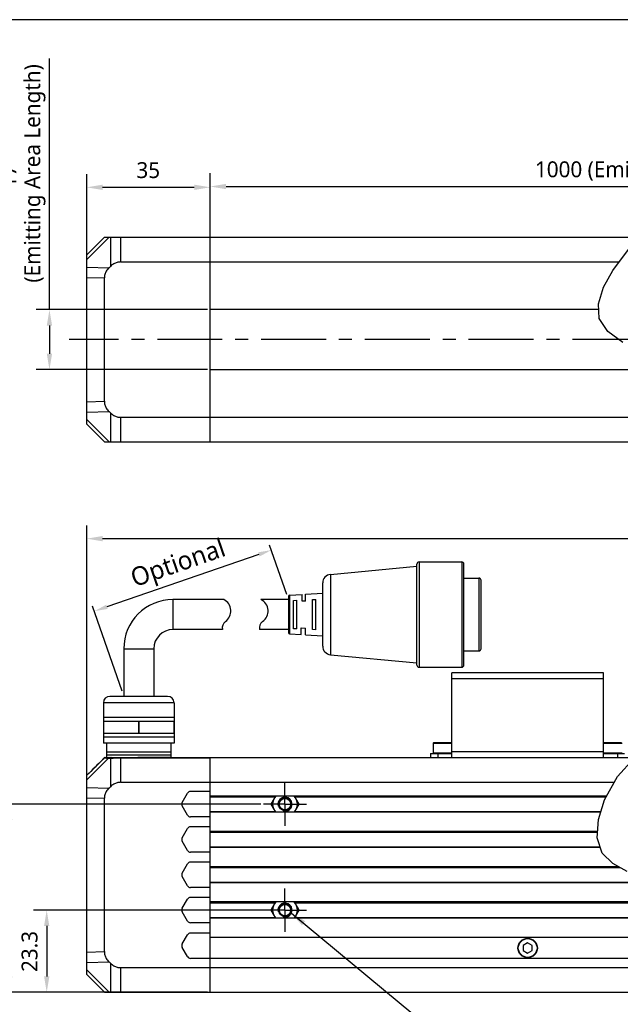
# Model space of a CAD drawing. Header units: millimetres. Extents: x -25 to 531, y 144 to 427.
# Tile 4 of 10: x 95 to 209, y 241 to 427. Entities that reach past the tile are written whole.
import ezdxf

# ---------------------------------------------------------------- set-up
doc = ezdxf.new("R2010")
doc.units = ezdxf.units.MM
doc.header["$LTSCALE"] = 32.67
doc.header["$PDMODE"] = 3
doc.header["$PDSIZE"] = 8
doc.linetypes.add('CENTER', pattern=[0.6, 0.375, -0.075, 0.075, -0.075])
doc.layers.get('0').update_dxf_attribs({"linetype": 'CONTINUOUS'})
doc.layers.get('Defpoints').update_dxf_attribs({"linetype": 'CONTINUOUS'})
for name, color, linetype in [('00_COMPONENTS', 7, 'CONTINUOUS'), ('03_ALL_AXES', 7, 'CONTINUOUS'), ('3_ALL_AXES', 7, 'CONTINUOUS'), ('50_ALL_DETAILS', 7, 'CONTINUOUS'), ('51__DRAFT_DIMS', 7, 'CONTINUOUS')]:
    doc.layers.add(name, color=color, linetype=linetype)
doc.layers.add('标注', color=3, linetype='CONTINUOUS', lineweight=25)
doc.layers.add('粗实线', color=7, linetype='CONTINUOUS', lineweight=30)
doc.styles.get("Standard").update_dxf_attribs({"font": 'Roboto-Regular.ttf'})
doc.dimstyles.new('CST Standard', dxfattribs={"dimtxt": 3.5, "dimasz": 2.5, "dimexe": 1, "dimexo": 1, "dimgap": 0.6, "dimtad": 1, "dimtoh": 1, "dimdsep": 46, "dimtxsty": 'STANDARD', "dimcen": -2.5, "dimdle": 5, "dimadec": 1, "dimazin": 2, "dimtfac": 1, "dimtofl": 0, "dimtmove": 0, "dimatfit": 0, "dimfxl": 1, "dimtolj": 1, "dimarcsym": 0})
doc.dimstyles.new('DIMSTYLE_1', dxfattribs={"dimtxt": 3, "dimasz": 3, "dimexe": 2.5, "dimexo": 0.5, "dimgap": 0.75, "dimtad": 1, "dimlfac": 1.5, "dimdsep": 46, "dimtxsty": 'STANDARD', "dimblk": '_FILLED', "dimblk1": '_FILLED', "dimblk2": '_FILLED', "dimcen": 0.09, "dimclrt": 3, "dimazin": 2, "dimtp": 0.8, "dimtm": 0.8, "dimtfac": 1, "dimtofl": 0, "dimtmove": 0, "dimatfit": 3, "dimldrblk": '_FILLED', "dimfxl": 1, "dimtolj": 1, "dimarcsym": 0})
doc.dimstyles.new('DIMSTYLE_2', dxfattribs={"dimtxt": 3, "dimasz": 3, "dimexe": 2.5, "dimexo": 0.5, "dimgap": 0.75, "dimtad": 1, "dimlfac": 1.5, "dimdsep": 46, "dimtxsty": 'STANDARD', "dimblk": '_FILLED', "dimblk1": '_FILLED', "dimblk2": '_FILLED', "dimcen": 0.09, "dimclrt": 3, "dimazin": 2, "dimtp": 0.3, "dimtm": 0.3, "dimtfac": 1, "dimtofl": 0, "dimtmove": 0, "dimatfit": 3, "dimldrblk": '_FILLED', "dimfxl": 1, "dimtolj": 1, "dimarcsym": 0})
doc.dimstyles.new('DIMSTYLE_4', dxfattribs={"dimtxt": 3, "dimasz": 3, "dimexe": 2.5, "dimexo": 0.5, "dimgap": 0.75, "dimtad": 1, "dimlfac": 1.5, "dimdsep": 46, "dimtxsty": 'STANDARD', "dimblk": '_FILLED', "dimblk1": '_FILLED', "dimblk2": '_FILLED', "dimcen": 0.09, "dimclrt": 3, "dimazin": 2, "dimtp": 0.2, "dimtm": 0.2, "dimtfac": 1, "dimtofl": 0, "dimtmove": 0, "dimatfit": 3, "dimldrblk": '_FILLED', "dimfxl": 1, "dimtolj": 1, "dimarcsym": 0})
doc.dimstyles.get("Standard").update_dxf_attribs({"dimtxt": 3, "dimasz": 3, "dimexe": 2.5, "dimexo": 0.5, "dimtad": 1, "dimdsep": 46, "dimtxsty": 'STANDARD', "dimblk": '_FILLED', "dimblk1": '_FILLED', "dimblk2": '_FILLED', "dimcen": 0.09, "dimclrt": 3, "dimazin": 2, "dimtol": 1, "dimtp": 0.01, "dimtm": 0.01, "dimtfac": 1, "dimtofl": 0, "dimtmove": 0, "dimatfit": 3, "dimldrblk": '_FILLED', "dimfxl": 1, "dimtolj": 1, "dimarcsym": 0})

# ---------------------------------------------------------------- blocks, each defined once
blk = doc.blocks.new('_FILLED')
at = {"color": 0, "linetype": 'ByBlock'}
blk.add_solid([(0, 0), (-1, 0.167), (-1, -0.167)], dxfattribs=at)
blk = doc.blocks.new('*D1')
at = {"layer": '51__DRAFT_DIMS', "color": 0, "lineweight": -2}
for p, q in [((108.05, 280.2), (108.05, 331.16)), ((328.7, 280.2), (328.7, 331.16)), ((111.05, 328.66), (325.7, 328.66))]:
    blk.add_line(p, q, dxfattribs=at)
at = {"layer": 'Defpoints', "color": 0}
for p in [(328.7, 328.66), (108.05, 279.7), (328.7, 279.7)]:
    blk.add_point(p, dxfattribs=at)
at = {"layer": '51__DRAFT_DIMS', "color": 0, "linetype": 'ByBlock', "lineweight": -2, "xscale": 3, "yscale": 3, "zscale": 3, "rotation": 180}
blk.add_blockref('_FILLED', (108.05, 328.66), dxfattribs=at)
at = {"layer": '51__DRAFT_DIMS', "color": 0, "linetype": 'ByBlock', "lineweight": -2, "xscale": 3, "yscale": 3, "zscale": 3}
blk.add_blockref('_FILLED', (328.7, 328.66), dxfattribs=at)
at = {"layer": '51__DRAFT_DIMS', "color": 3, "insert": (218.37, 333.41), "char_height": 3, "attachment_point": 2, "line_spacing_factor": 0.9}
blk.add_mtext('\\A1;\\A1;1070', dxfattribs=at)
blk = doc.blocks.new('*D7')
at = {"layer": '51__DRAFT_DIMS', "color": 0, "lineweight": -2}
for p, q in [((101.01, 371.92), (101.01, 419.38)), ((130.88, 371.92), (98.51, 371.92)), ((101.01, 368.92), (101.01, 363.59)), ((130.88, 360.59), (98.51, 360.59))]:
    blk.add_line(p, q, dxfattribs=at)
at = {"layer": 'Defpoints', "color": 0}
for p in [(131.38, 371.92), (101.01, 360.59), (131.38, 360.59)]:
    blk.add_point(p, dxfattribs=at)
at = {"layer": '51__DRAFT_DIMS', "color": 0, "linetype": 'ByBlock', "lineweight": -2, "xscale": 3, "yscale": 3, "zscale": 3}
for p, rotation in [((101.01, 371.92), 90), ((101.01, 360.59), 270)]:
    blk.add_blockref('_FILLED', p, dxfattribs=dict(at, rotation=rotation))
at = {"layer": '51__DRAFT_DIMS', "color": 3, "insert": (91.76, 397.15), "char_height": 3, "attachment_point": 2, "rotation": 90, "line_spacing_factor": 0.9}
blk.add_mtext('\\A1;\\A1;17\\P (Emitting Area Length)', dxfattribs=at)
blk = doc.blocks.new('*D8')
at = {"layer": '51__DRAFT_DIMS', "color": 0, "lineweight": -2}
for p, q in [((131.38, 381.42), (131.38, 397.68)), ((305.36, 381.42), (305.36, 397.68)), ((134.38, 395.18), (302.36, 395.18))]:
    blk.add_line(p, q, dxfattribs=at)
at = {"layer": 'Defpoints', "color": 0}
for p in [(305.36, 395.18), (131.38, 380.92), (305.36, 380.92)]:
    blk.add_point(p, dxfattribs=at)
at = {"layer": '51__DRAFT_DIMS', "color": 0, "linetype": 'ByBlock', "lineweight": -2, "xscale": 3, "yscale": 3, "zscale": 3, "rotation": 180}
blk.add_blockref('_FILLED', (131.38, 395.18), dxfattribs=at)
at = {"layer": '51__DRAFT_DIMS', "color": 0, "linetype": 'ByBlock', "lineweight": -2, "xscale": 3, "yscale": 3, "zscale": 3}
blk.add_blockref('_FILLED', (305.36, 395.18), dxfattribs=at)
at = {"layer": '51__DRAFT_DIMS', "color": 3, "insert": (218.37, 399.93), "char_height": 3, "attachment_point": 2, "line_spacing_factor": 0.9}
blk.add_mtext('\\A1;\\A1;1000 (Emitting Area Length)', dxfattribs=at)
blk = doc.blocks.new('*D9')
at = {"layer": '51__DRAFT_DIMS', "color": 0, "lineweight": -2}
for p, q in [((108.05, 378.5), (108.05, 397.53)), ((131.38, 381.42), (131.38, 397.53)), ((111.05, 395.03), (128.38, 395.03))]:
    blk.add_line(p, q, dxfattribs=at)
at = {"layer": 'Defpoints', "color": 0}
for p in [(131.38, 395.03), (131.38, 380.92), (108.05, 378)]:
    blk.add_point(p, dxfattribs=at)
at = {"layer": '51__DRAFT_DIMS', "color": 0, "linetype": 'ByBlock', "lineweight": -2, "xscale": 3, "yscale": 3, "zscale": 3, "rotation": 180}
blk.add_blockref('_FILLED', (108.05, 395.03), dxfattribs=at)
at = {"layer": '51__DRAFT_DIMS', "color": 0, "linetype": 'ByBlock', "lineweight": -2, "xscale": 3, "yscale": 3, "zscale": 3}
blk.add_blockref('_FILLED', (131.38, 395.03), dxfattribs=at)
at = {"layer": '51__DRAFT_DIMS', "color": 3, "insert": (119.68, 399.78), "char_height": 3, "attachment_point": 2, "line_spacing_factor": 0.9}
blk.add_mtext('\\A1;35', dxfattribs=at)
blk = doc.blocks.new('*D10')
at = {"layer": '51__DRAFT_DIMS', "color": 0, "lineweight": -2}
for p, q in [((141.55, 258.49), (97.99, 258.49)), ((100.49, 255.49), (100.49, 245.96)), ((130.88, 242.96), (97.99, 242.96))]:
    blk.add_line(p, q, dxfattribs=at)
at = {"layer": 'Defpoints', "color": 0}
for p in [(142.05, 258.49), (100.49, 242.96), (131.38, 242.96)]:
    blk.add_point(p, dxfattribs=at)
at = {"layer": '51__DRAFT_DIMS', "color": 0, "linetype": 'ByBlock', "lineweight": -2, "xscale": 3, "yscale": 3, "zscale": 3}
for p, rotation in [((100.49, 258.49), 90), ((100.49, 242.96), 270)]:
    blk.add_blockref('_FILLED', p, dxfattribs=dict(at, rotation=rotation))
at = {"layer": '51__DRAFT_DIMS', "color": 3, "insert": (95.74, 250.67), "char_height": 3, "attachment_point": 2, "rotation": 90, "line_spacing_factor": 0.9}
blk.add_mtext('\\A1;23.3', dxfattribs=at)
blk = doc.blocks.new('*D11')
at = {"layer": '51__DRAFT_DIMS', "color": 0, "lineweight": -2}
for p, q in [((140.93, 278.49), (91, 278.49)), ((93.5, 275.49), (93.5, 245.96)), ((130.88, 242.96), (91, 242.96))]:
    blk.add_line(p, q, dxfattribs=at)
at = {"layer": 'Defpoints', "color": 0}
for p in [(141.43, 278.49), (93.5, 242.96), (131.38, 242.96)]:
    blk.add_point(p, dxfattribs=at)
at = {"layer": '51__DRAFT_DIMS', "color": 0, "linetype": 'ByBlock', "lineweight": -2, "xscale": 3, "yscale": 3, "zscale": 3}
for p, rotation in [((93.5, 278.49), 90), ((93.5, 242.96), 270)]:
    blk.add_blockref('_FILLED', p, dxfattribs=dict(at, rotation=rotation))
at = {"layer": '51__DRAFT_DIMS', "color": 3, "insert": (88.75, 260.68), "char_height": 3, "attachment_point": 2, "rotation": 90, "line_spacing_factor": 0.9}
blk.add_mtext('\\A1;53.3', dxfattribs=at)
blk = doc.blocks.new('*D14')
at = {"layer": 'Defpoints', "color": 0}
for p in [(146.17, 317.15), (109.5, 314.96), (115.05, 298.87)]:
    blk.add_point(p, dxfattribs=at)
at = {"layer": '标注', "color": 0, "linetype": 'Continuous', "lineweight": -2, "ltscale": 3}
for p, q in [((145.85, 318.1), (142.62, 327.45)), ((140.59, 325.69), (111.86, 315.78)), ((114.73, 299.82), (109.17, 315.91))]:
    blk.add_line(p, q, dxfattribs=at)
at = {"layer": '标注', "color": 0}
for points in [[(140.72, 325.29), (140.45, 326.08), (142.95, 326.5)], [(111.73, 316.17), (112, 315.38), (109.5, 314.96)]]:
    blk.add_solid(points, dxfattribs=at)
at = {"layer": '标注', "color": 7, "insert": (125.46, 323.59), "char_height": 3.5, "attachment_point": 5, "rotation": 19.0364}
blk.add_mtext('\\A1;Optional', dxfattribs=at)

msp = doc.modelspace()

# ---------------------------------------------------------------- linework, layer by layer
at = {"color": 7}
msp.add_line((531.0131, 426.6945), (-25.0005, 426.6945), dxfattribs=at)
at = {"color": 4}
for p, q in [((207.4912, 379.3393), (210.4195, 383.2783)), ((205.7397, 376.1466), (207.4912, 379.3393)), ((204.7712, 373.0472), (205.7397, 376.1466)), ((204.9104, 370.2649), (204.7712, 373.0472)), ((206.5482, 367.7796), (204.9104, 370.2649)), ((209.3998, 365.7364), (206.5482, 367.7796)), ((208.3746, 283.7175), (211.4588, 287.1046)), ((205.9112, 279.3125), (208.3746, 283.7175)), ((204.7449, 275.6312), (205.9112, 279.3125)), ((204.5237, 272.1518), (204.7449, 275.6312)), ((205.495, 269.239), (204.5237, 272.1518)), ((207.4829, 267.3087), (205.495, 269.239)), ((210.185, 265.8067), (207.4829, 267.3087))]:
    msp.add_line(p, q, dxfattribs=at)
msp.add_line((111.2088, 297.6567), (111.2088, 290.0336))
at = {"layer": '00_COMPONENTS', "color": 7}
for p, q in [((108.0511, 382.2569), (111.3844, 385.5903)), ((111.3844, 385.5903), (212.5659, 385.5903)), ((131.3844, 346.9236), (131.3844, 385.5903)), ((108.0511, 350.2569), (108.0511, 382.2569)), ((112.5313, 380.0941), (112.2677, 379.8379)), ((114.4197, 380.9236), (208.669, 380.9236)), ((111.3844, 354.6068), (111.3844, 377.9071)), ((204.8274, 371.9236), (131.3844, 371.9236)), ((131.3844, 360.5903), (219.4222, 360.5903)), ((112.2677, 352.676), (112.5313, 352.4197)), ((114.4197, 351.5903), (216.2299, 351.5903)), ((108.0511, 350.2569), (111.3844, 346.9236)), ((111.3844, 346.9236), (211.2038, 346.9236)), ((177.0511, 287.2934), (177.0511, 303.2934)), ((205.7177, 303.2934), (177.0511, 303.2934)), ((179.7844, 303.361), (179.7177, 303.2943)), ((179.7844, 303.361), (181.651, 303.361)), ((181.651, 303.361), (181.7177, 303.2943)), ((201.1177, 303.361), (201.0511, 303.2943)), ((201.1177, 303.361), (202.9844, 303.361)), ((202.9844, 303.361), (203.0511, 303.2943)), ((205.7177, 287.2934), (205.7177, 303.2934)), ((173.5511, 290.0268), (173.5511, 288.1601)), ((177.0511, 290.0934), (173.6177, 290.0934)), ((209.1511, 290.0934), (205.7177, 290.0934)), ((111.5185, 287.2934), (211.8322, 287.2934)), ((111.8156, 287.85), (123.9511, 287.85)), ((115.792, 287.2934), (116.481, 287.3056)), ((116.481, 287.3056), (117.7177, 287.3268)), ((123.9511, 287.3268), (117.7177, 287.3268)), ((123.9511, 287.2934), (123.9511, 287.3268)), ((131.3844, 242.9601), (131.3844, 287.2934)), ((173.0511, 288.0934), (173.0511, 287.2934)), ((173.0511, 288.0934), (177.0511, 288.0934)), ((205.7177, 288.0934), (209.7177, 288.0934)), ((108.0511, 246.2934), (108.0511, 283.9601)), ((108.0511, 283.9601), (108.0907, 283.9601)), ((112.5313, 281.7973), (112.2677, 281.5411)), ((114.4197, 282.6268), (207.7646, 282.6268)), ((131.3844, 280.8934), (127.6651, 280.8934)), ((111.3844, 250.6433), (111.3844, 279.6103)), ((126.087, 278.8268), (127.0878, 280.5601)), ((206.3106, 280.0268), (131.3844, 280.0268)), ((143.7155, 280.0268), (142.8302, 278.4934)), ((148.2188, 278.4934), (147.3335, 280.0268)), ((127.0878, 276.4268), (126.087, 278.1601)), ((142.8302, 278.4934), (143.7155, 276.9601)), ((147.3335, 276.9601), (148.2188, 278.4934)), ((131.3844, 276.0934), (127.6651, 276.0934)), ((205.1659, 276.9601), (131.3844, 276.9601)), ((126.087, 272.1601), (127.0878, 273.8934)), ((131.3844, 274.2268), (127.6651, 274.2268)), ((204.6005, 273.3601), (131.3844, 273.3601)), ((127.0878, 269.7601), (126.087, 271.4934)), ((205.1434, 270.2934), (131.3844, 270.2934)), ((131.3844, 269.4268), (127.6651, 269.4268)), ((126.087, 265.4934), (127.0878, 267.2268)), ((131.3844, 267.5601), (127.6651, 267.5601)), ((208.5897, 266.6934), (131.3844, 266.6934)), ((127.0878, 263.0934), (126.087, 264.8268)), ((131.3844, 262.7601), (127.6651, 262.7601)), ((214.5519, 263.6268), (131.3844, 263.6268)), ((126.087, 258.8268), (127.0878, 260.5601)), ((131.3844, 260.8934), (127.6651, 260.8934)), ((219.1447, 260.0268), (131.3844, 260.0268)), ((143.7155, 260.0268), (142.8302, 258.4934)), ((148.2188, 258.4934), (147.3335, 260.0268)), ((127.0878, 256.4268), (126.087, 258.1601)), ((220.8054, 256.9601), (131.3844, 256.9601)), ((142.8302, 258.4934), (143.7155, 256.9601)), ((147.3335, 256.9601), (148.2188, 258.4934)), ((131.3844, 256.0934), (127.6651, 256.0934)), ((126.087, 252.0934), (127.0878, 253.8268)), ((131.3844, 254.1601), (127.6651, 254.1601)), ((221.3042, 253.2934), (131.3844, 253.2934)), ((127.0878, 249.6934), (126.087, 251.4268)), ((191.3844, 252.2918), (190.5511, 251.8107)), ((190.5511, 251.8107), (190.5511, 250.8484)), ((192.2177, 251.8107), (191.3844, 252.2918)), ((192.2177, 250.8484), (192.2177, 251.8107)), ((220.6383, 249.3601), (127.6651, 249.3601)), ((190.5511, 250.8484), (191.3844, 250.3673)), ((191.3844, 250.3673), (192.2177, 250.8484)), ((112.2677, 248.7125), (112.5313, 248.4562)), ((114.4197, 247.6268), (219.967, 247.6268)), ((108.0511, 246.2934), (111.3844, 242.9601)), ((111.3844, 242.9601), (216.5645, 242.9601))]:
    msp.add_line(p, q, dxfattribs=at)
at = {"layer": '00_COMPONENTS', "color": 4}
for p, q in [((108.0511, 381.3736), (112.2677, 385.5903)), ((112.5313, 385.5903), (112.5313, 380.0941)), ((114.4197, 385.5903), (114.4197, 380.9236)), ((108.0511, 379.9548), (112.2677, 379.8379)), ((108.0511, 377.9995), (111.3844, 377.9071)), ((108.0511, 354.5143), (111.3844, 354.6068)), ((108.0511, 352.5591), (112.2677, 352.676)), ((112.5313, 352.4197), (112.5313, 346.9236)), ((114.4197, 351.5903), (114.4197, 346.9236)), ((108.0511, 351.1403), (112.2677, 346.9236)), ((179.8844, 303.361), (179.8844, 303.2934)), ((181.5511, 303.361), (181.5511, 303.2934)), ((201.2177, 303.361), (201.2177, 303.2934)), ((202.8844, 303.361), (202.8844, 303.2934)), ((205.7177, 302.1601), (177.0511, 302.1601)), ((173.5511, 290.0268), (177.0511, 290.0268)), ((177.0511, 288.4268), (205.7177, 288.4268)), ((205.7177, 290.0268), (209.2177, 290.0268)), ((111.3818, 287.2333), (110.7009, 286.5563)), ((111.3774, 287.2352), (111.3818, 287.2333)), ((111.521, 287.2934), (111.5038, 287.2927)), ((111.5468, 287.2285), (111.5978, 287.2272)), ((112.1785, 287.21), (112.5313, 287.21)), ((112.5313, 287.21), (112.5313, 281.7973)), ((113.4452, 287.2287), (113.7383, 287.2319)), ((114.1727, 287.2349), (114.2938, 287.2353)), ((114.2938, 287.2353), (114.4197, 287.2349)), ((114.4197, 287.2934), (114.4197, 282.6268)), ((114.4197, 287.2349), (131.3844, 287.2349)), ((177.0511, 288.1601), (173.5511, 288.1601)), ((174.3844, 288.0934), (174.3844, 287.2934)), ((209.2177, 288.1601), (205.7177, 288.1601)), ((208.3844, 288.0934), (208.3844, 287.2934)), ((108.4877, 284.355), (108.0907, 283.9601)), ((108.0511, 281.658), (112.2677, 281.5411)), ((108.0511, 279.7027), (111.3844, 279.6103)), ((131.3844, 279.8934), (143.6385, 279.8934)), ((147.4105, 279.8934), (206.2361, 279.8934)), ((131.3844, 277.0934), (143.6385, 277.0934)), ((147.4105, 277.0934), (205.2081, 277.0934)), ((131.3844, 273.2268), (204.592, 273.2268)), ((131.3844, 270.4268), (205.0989, 270.4268)), ((131.3844, 266.5601), (208.8296, 266.5601)), ((131.3844, 263.7601), (214.3141, 263.7601)), ((131.3844, 259.8934), (143.6385, 259.8934)), ((147.4105, 259.8934), (219.2433, 259.8934)), ((131.3844, 257.0934), (143.6385, 257.0934)), ((147.4105, 257.0934), (220.7658, 257.0934)), ((108.0511, 250.5508), (111.3844, 250.6433)), ((108.0511, 248.5956), (112.2677, 248.7125)), ((112.5313, 248.4562), (112.5313, 242.9601)), ((114.4197, 247.6268), (114.4197, 242.9601)), ((108.0511, 247.1768), (112.2677, 242.9601))]:
    msp.add_line(p, q, dxfattribs=at)
at = {"layer": '00_COMPONENTS', "color": 7}
for points in [[(112.2677, 379.8379), (112.1189, 379.6822), (111.9845, 379.5251), (111.8646, 379.3666), (111.7598, 379.2063), (111.6694, 379.0446), (111.592, 378.8826), (111.5273, 378.7206), (111.4755, 378.5582), (111.4354, 378.3957), (111.4067, 378.233), (111.3897, 378.0702), (111.3844, 377.9071)], [(114.4197, 380.9236), (114.262, 380.9187), (114.1042, 380.9028), (113.9463, 380.8758), (113.7882, 380.8383), (113.63, 380.7897), (113.4718, 380.729), (113.3133, 380.6562), (113.1548, 380.5713), (112.9972, 380.4728), (112.841, 380.3602), (112.6856, 380.234), (112.5313, 380.0941)], [(111.3844, 354.6068), (111.3897, 354.4437), (111.4067, 354.2808), (111.4354, 354.1181), (111.4755, 353.9555), (111.5273, 353.7932), (111.592, 353.6311), (111.6694, 353.4692), (111.7598, 353.3075), (111.8647, 353.1473), (111.9845, 352.9888), (112.1189, 352.8317), (112.2677, 352.676)], [(112.5313, 352.4197), (112.6856, 352.2799), (112.841, 352.1537), (112.9972, 352.041), (113.1548, 351.9425), (113.3133, 351.8576), (113.4718, 351.7849), (113.63, 351.7242), (113.7882, 351.6756), (113.9463, 351.638), (114.1042, 351.6111), (114.262, 351.5952), (114.4197, 351.5903)], [(111.3774, 287.2352), (111.1712, 287.03), (110.7908, 286.6514), (110.4064, 286.2689), (110.0181, 285.8825), (109.6258, 285.4921), (109.2296, 285.0977), (108.8293, 284.6993), (108.0867, 283.9601)], [(112.2677, 281.5411), (112.1189, 281.3853), (111.9845, 281.2282), (111.8646, 281.0697), (111.7598, 280.9095), (111.6694, 280.7478), (111.592, 280.5858), (111.5273, 280.4238), (111.4755, 280.2614), (111.4354, 280.0989), (111.4067, 279.9362), (111.3897, 279.7733), (111.3844, 279.6103)], [(114.4197, 282.6268), (114.262, 282.6219), (114.1042, 282.6059), (113.9463, 282.579), (113.7882, 282.5414), (113.63, 282.4929), (113.4718, 282.4321), (113.3133, 282.3594), (113.1548, 282.2745), (112.9972, 282.176), (112.841, 282.0634), (112.6856, 281.9371), (112.5313, 281.7973)], [(111.3844, 250.6433), (111.3897, 250.4802), (111.4067, 250.3173), (111.4354, 250.1546), (111.4755, 249.992), (111.5273, 249.8297), (111.592, 249.6677), (111.6694, 249.5057), (111.7598, 249.344), (111.8647, 249.1838), (111.9845, 249.0253), (112.1189, 248.8682), (112.2677, 248.7125)], [(112.5313, 248.4562), (112.6856, 248.3164), (112.841, 248.1902), (112.9972, 248.0775), (113.1548, 247.979), (113.3133, 247.8941), (113.4718, 247.8214), (113.63, 247.7607), (113.7882, 247.7121), (113.9463, 247.6745), (114.1042, 247.6476), (114.262, 247.6317), (114.4197, 247.6268)]]:
    msp.add_lwpolyline(points, dxfattribs=at)
at = {"layer": '00_COMPONENTS', "color": 4}
for points in [[(108.0511, 283.0772), (108.7691, 283.7957), (109.4751, 284.5023), (110.169, 285.1971), (110.8509, 285.8799), (111.5207, 286.5509), (112.1785, 287.21)], [(110.7009, 286.5563), (110.3502, 286.2075), (109.9931, 285.8524), (109.6292, 285.4904), (109.2571, 285.1203), (108.4877, 284.355)], [(111.5038, 287.2927), (111.4867, 287.2903), (111.4699, 287.2864), (111.4535, 287.281), (111.4377, 287.2742), (111.4224, 287.2659), (111.408, 287.2563), (111.3944, 287.2454), (111.3818, 287.2333)], [(111.3818, 287.2333), (111.4164, 287.2331), (111.4557, 287.2318), (111.4992, 287.23), (111.5468, 287.2285)], [(111.5978, 287.2272), (111.7061, 287.2239), (111.7628, 287.2224)], [(111.7628, 287.2224), (111.8791, 287.2188), (111.9384, 287.2172), (111.998, 287.2154), (112.0581, 287.2134), (112.1183, 287.2115), (112.1785, 287.21)], [(112.2918, 287.2934), (112.2771, 287.2923), (112.2626, 287.289), (112.2484, 287.2835), (112.2347, 287.2759), (112.2217, 287.2663), (112.2094, 287.2547), (112.198, 287.2414), (112.1877, 287.2264), (112.1785, 287.21)], [(112.6446, 287.2934), (112.6299, 287.2923), (112.6154, 287.289), (112.6012, 287.2835), (112.5875, 287.2759), (112.5744, 287.2663), (112.5621, 287.2547), (112.5508, 287.2414), (112.5404, 287.2264), (112.5313, 287.21)], [(112.5313, 287.21), (112.6363, 287.2132), (112.7411, 287.2158)], [(112.7411, 287.2158), (113.0494, 287.2224), (113.15, 287.2242), (113.2493, 287.2258), (113.3473, 287.2273), (113.4452, 287.2287)], [(113.7383, 287.2319), (113.8408, 287.2327), (113.9461, 287.2332), (114.1727, 287.2349)]]:
    msp.add_lwpolyline(points, dxfattribs=at)
at = {"layer": '00_COMPONENTS', "color": 7}
for centre, radius in [((145.5245, 278.4934), 1.214), ((145.5245, 278.4934), 1.0807), ((145.5245, 258.4934), 1.214), ((145.5245, 258.4934), 1.0807), ((191.3844, 251.3268), 1.8333)]:
    msp.add_circle(centre, radius, dxfattribs=at)
at = {"layer": '00_COMPONENTS', "color": 4}
msp.add_circle((191.3844, 251.3268), 1.7667, dxfattribs=at)
at = {"layer": '00_COMPONENTS', "color": 7}
for centre, radius, start, end in [((173.6177, 290.0268), 0.0667, 90, 180), ((111.5185, 287.0934), 0.2, 90, 134.857893), ((173.6177, 288.1601), 0.0667, 180, 270), ((127.6651, 280.2268), 0.6667, 90, 150), ((145.5245, 278.4934), 2.3333, 138.90566, 221.09434), ((145.5245, 278.4934), 2.3333, 318.90566, 41.09434), ((126.6644, 278.4934), 0.6667, 150, 210), ((127.6651, 276.7601), 0.6667, 210, 270), ((127.6651, 273.5601), 0.6667, 90, 150), ((126.6644, 271.8268), 0.6667, 150, 210), ((127.6651, 270.0934), 0.6667, 210, 270), ((127.6651, 266.8934), 0.6667, 90, 150), ((126.6644, 265.1601), 0.6667, 150, 210), ((127.6651, 263.4268), 0.6667, 210, 270), ((127.6651, 260.2268), 0.6667, 90, 150), ((126.6644, 258.4934), 0.6667, 150, 210), ((145.5245, 258.4934), 2.3333, 138.90566, 221.09434), ((145.5245, 258.4934), 2.3333, 318.90566, 41.09434), ((127.6651, 256.7601), 0.6667, 210, 270), ((127.6651, 253.4934), 0.6667, 90, 150), ((126.6644, 251.7601), 0.6667, 150, 210), ((191.3844, 251.3268), 0.9333, 147.570648, 153.234499), ((191.3844, 251.3268), 0.9333, 87.023371, 93.565993), ((191.3844, 251.3268), 0.9333, 27.897168, 33.565993), ((127.6651, 250.0268), 0.6667, 210, 270), ((191.3844, 251.3268), 0.9333, 207.791836, 212.906766), ((191.3844, 251.3268), 0.9333, 267.574511, 272.906766), ((191.3844, 251.3268), 0.9333, 328.115076, 333.234499)]:
    msp.add_arc(centre, radius, start, end, dxfattribs=at)
at = {"layer": '00_COMPONENTS', "color": 4}
for centre in [(145.5245, 278.4934), (145.5245, 258.4934)]:
    msp.add_arc(centre, 1.3333, 255, 195, dxfattribs=at)
at = {"layer": '03_ALL_AXES', "color": 1, "linetype": 'CENTER'}
msp.add_line((329.6979, 366.2569), (104.72, 366.2569), dxfattribs=at)
at = {"layer": '3_ALL_AXES', "color": 1, "linetype": 'CENTER'}
for p, q in [((145.5245, 278.4934), (145.5245, 282.5741)), ((145.5245, 278.4934), (141.4438, 278.4934)), ((145.5245, 278.4934), (145.5245, 274.4128)), ((145.5245, 278.4934), (149.6052, 278.4934)), ((145.5245, 258.4934), (145.5245, 262.5741)), ((145.5245, 258.4934), (141.4438, 258.4934)), ((145.5245, 258.4934), (145.5245, 254.4128)), ((145.5245, 258.4934), (149.6052, 258.4934))]:
    msp.add_line(p, q, dxfattribs=at)
at = {"layer": '粗实线', "color": 7, "linetype": 'Continuous'}
for p, q in [((170.4456, 304.7774), (170.4456, 323.8681)), ((170.8502, 324.2726), (170.8502, 304.3728)), ((170.8502, 324.2726), (178.9405, 324.2726)), ((178.9405, 324.2726), (178.9405, 304.3728)), ((179.345, 304.7774), (179.345, 323.8681)), ((154.1114, 321.9055), (170.4456, 323.4636)), ((154.1114, 321.9055), (154.1114, 306.74)), ((152.647, 308.3507), (152.647, 320.2947)), ((179.345, 321.1995), (182.1766, 321.1995)), ((182.1766, 321.1995), (182.1766, 307.446)), ((182.5811, 307.8505), (182.5811, 320.795)), ((146.4023, 317.9776), (148.7636, 318.1252)), ((148.7636, 316.8606), (148.7636, 318.1251)), ((149.4108, 318.1656), (152.647, 318.3679)), ((149.4108, 316.876), (149.4108, 318.1656)), ((124.3556, 317.1543), (124.3556, 311.4911)), ((133.9592, 317.1543), (124.3556, 317.1543)), ((142.1542, 317.1543), (140.9901, 317.1543)), ((146.1747, 317.1543), (140.9973, 317.1543)), ((146.1747, 317.7354), (146.1747, 310.9101)), ((146.4023, 317.9776), (146.4023, 310.6679)), ((147.1468, 316.9925), (147.7928, 317.0329)), ((147.1468, 311.6529), (147.1468, 316.9925)), ((147.7928, 311.6126), (147.7928, 317.0329)), ((149.4108, 316.876), (148.7636, 316.8606)), ((150.7053, 317.1543), (151.3525, 317.1948)), ((150.7053, 311.4911), (150.7053, 317.1543)), ((151.3525, 311.4507), (151.3525, 317.1948)), ((133.6897, 311.4911), (124.3556, 311.4911)), ((146.1747, 311.4911), (140.7207, 311.4911)), ((142.1542, 311.4911), (140.7207, 311.4911)), ((146.4023, 310.6679), (148.6018, 310.5304)), ((147.7928, 311.6126), (147.1468, 311.6529)), ((148.6018, 310.5304), (148.6018, 311.7888)), ((148.6018, 311.7888), (149.4108, 311.7695)), ((149.4108, 310.4799), (149.4108, 311.7695)), ((151.3525, 311.4507), (150.7053, 311.4911)), ((149.4108, 310.4798), (152.647, 310.2776)), ((115.0517, 307.8505), (120.7149, 307.8505)), ((115.0517, 307.8505), (115.0517, 298.8702)), ((120.7149, 307.8505), (120.7149, 298.8702)), ((179.345, 307.446), (182.1766, 307.446)), ((154.1114, 306.74), (170.4456, 305.1819)), ((170.8502, 304.3728), (178.9405, 304.3728)), ((124.5578, 297.6567), (111.2088, 297.6567)), ((123.3402, 298.8702), (112.4264, 298.8702)), ((124.5578, 297.6567), (124.5578, 294.097)), ((124.5578, 294.8655), (111.2088, 294.8655)), ((124.5578, 294.097), (111.2088, 294.097)), ((117.8463, 294.097), (117.8463, 291.8317)), ((117.9203, 294.097), (117.9203, 291.8317)), ((124.5208, 294.097), (124.5208, 291.8317)), ((124.5578, 294.097), (124.5578, 291.8317)), ((124.5578, 291.8317), (111.2088, 291.8317)), ((124.5578, 291.144), (111.2088, 291.144)), ((124.5578, 291.8317), (124.5578, 290.0518)), ((124.5529, 290.0518), (111.2088, 290.0336)), ((111.8156, 290.0344), (111.8156, 287.2934)), ((123.9511, 288.3528), (111.8156, 288.3528)), ((123.9511, 290.0518), (123.9511, 287.2934))]:
    msp.add_line(p, q, dxfattribs=at)
for centre, radius, start, end in [((170.8502, 323.8681), 0.4045, 90, 180), ((178.9405, 323.8681), 0.4045, 0, 90), ((154.265, 320.2947), 1.6181, 95.448826, 180), ((182.1766, 320.795), 0.4045, 0, 90), ((124.3556, 307.8505), 9.3039, 90, 180), ((132.8685, 314.9861), 2.4271, 305.247507, 63.300507), ((139.8994, 314.9861), 2.4271, 305.247507, 63.300507), ((146.4174, 317.7354), 0.2427, 93.576334, 180), ((135.3, 311.7418), 1.6297, 129.238852, 188.848243), ((142.1405, 311.8147), 1.4563, 125.247507, 192.839588), ((124.3556, 307.8505), 3.6406, 90, 180), ((146.4174, 310.9101), 0.2427, 180, 266.423666), ((154.265, 308.3507), 1.6181, 180, 264.551174), ((182.1766, 307.8505), 0.4045, 270, 0), ((170.8502, 304.7774), 0.4045, 180, 270), ((178.9405, 304.7774), 0.4045, 270, 0), ((112.4224, 297.6567), 1.2135, 90, 180), ((123.3443, 297.6567), 1.2135, 0, 90)]:
    msp.add_arc(centre, radius, start, end, dxfattribs=at)

# ---------------------------------------------------------------- dimensions: what is measured, and where the dimension line sits
at = {"layer": '51__DRAFT_DIMS', "color": 4}
dim = msp.add_linear_dim(base=(101.0072, 360.5903), p1=(131.3844, 371.9236), p2=(131.3844, 360.5903), angle=270, text='\\A1;<>\\P (Emitting Area Length)', dimstyle='DIMSTYLE_4', override={"dimtxsty": 'STANDARD'}, dxfattribs=at)
dim.commit()
dim.dimension.update_dxf_attribs({"geometry": '*D7', "text_midpoint": (101.0072, 397.1526), "dimtype": 160})
for base, p1, p2, text, picture, middle in [((305.3646, 395.184), (131.3844, 380.9236), (305.3646, 380.9236), '\\A1;1000 (Emitting Area Length)', '*D8', (218.3745, 395.184)), ((328.6979, 328.6622), (108.0511, 279.7027), (328.6979, 279.7027), '\\A1;1070', '*D1', (218.3745, 328.6622))]:
    dim = msp.add_linear_dim(base=base, p1=p1, p2=p2, text=text, dimstyle='DIMSTYLE_1', override={"dimtxsty": 'STANDARD'}, dxfattribs=at)
    dim.commit()
    dim.dimension.update_dxf_attribs({"geometry": picture, "text_midpoint": middle, "dimtype": 160})
dim = msp.add_linear_dim(base=(131.3844, 395.0273), p1=(108.0511, 377.9995), p2=(131.3844, 380.9236), dimstyle='DIMSTYLE_2', dxfattribs=at)
dim.commit()
dim.dimension.update_dxf_attribs({"geometry": '*D9', "text_midpoint": (119.6796, 395.0273), "dimtype": 160})
for base, p1, dimstyle, picture, middle in [((93.5044, 242.9601), (141.4271, 278.4934), 'DIMSTYLE_2', '*D11', (93.5044, 260.6828)), ((100.487, 242.9601), (142.0519, 258.4934), 'DIMSTYLE_4', '*D10', (100.487, 250.6652))]:
    dim = msp.add_linear_dim(base=base, p1=p1, p2=(131.3844, 242.9601), angle=270, dimstyle=dimstyle, dxfattribs=at)
    dim.commit()
    dim.dimension.update_dxf_attribs({"geometry": picture, "text_midpoint": middle, "dimtype": 160})
at = {"layer": '标注', "color": 9, "ltscale": 3}
dim = msp.add_linear_dim(base=(109.4995, 314.9618), p1=(146.1747, 317.1543), p2=(115.0517, 298.8702), angle=199.036389, text='Optional', dimstyle='CST Standard', override={"dimlfac": 2, "dimclrt": 7}, dxfattribs=at)
dim.commit()
dim.dimension.update_dxf_attribs({"geometry": '*D14', "text_midpoint": (126.4206, 320.8003), "dimtype": 160})

# ---------------------------------------------------------------- leaders
at = {"layer": '50_ALL_DETAILS', "color": 4}
msp.add_leader([(146.7304, 257.9246), (176.2996, 233.4352), (181.2996, 233.4352)], dimstyle='STANDARD', override={"dimtad": 0}, dxfattribs=at)

doc.saveas('drawing.dxf')
